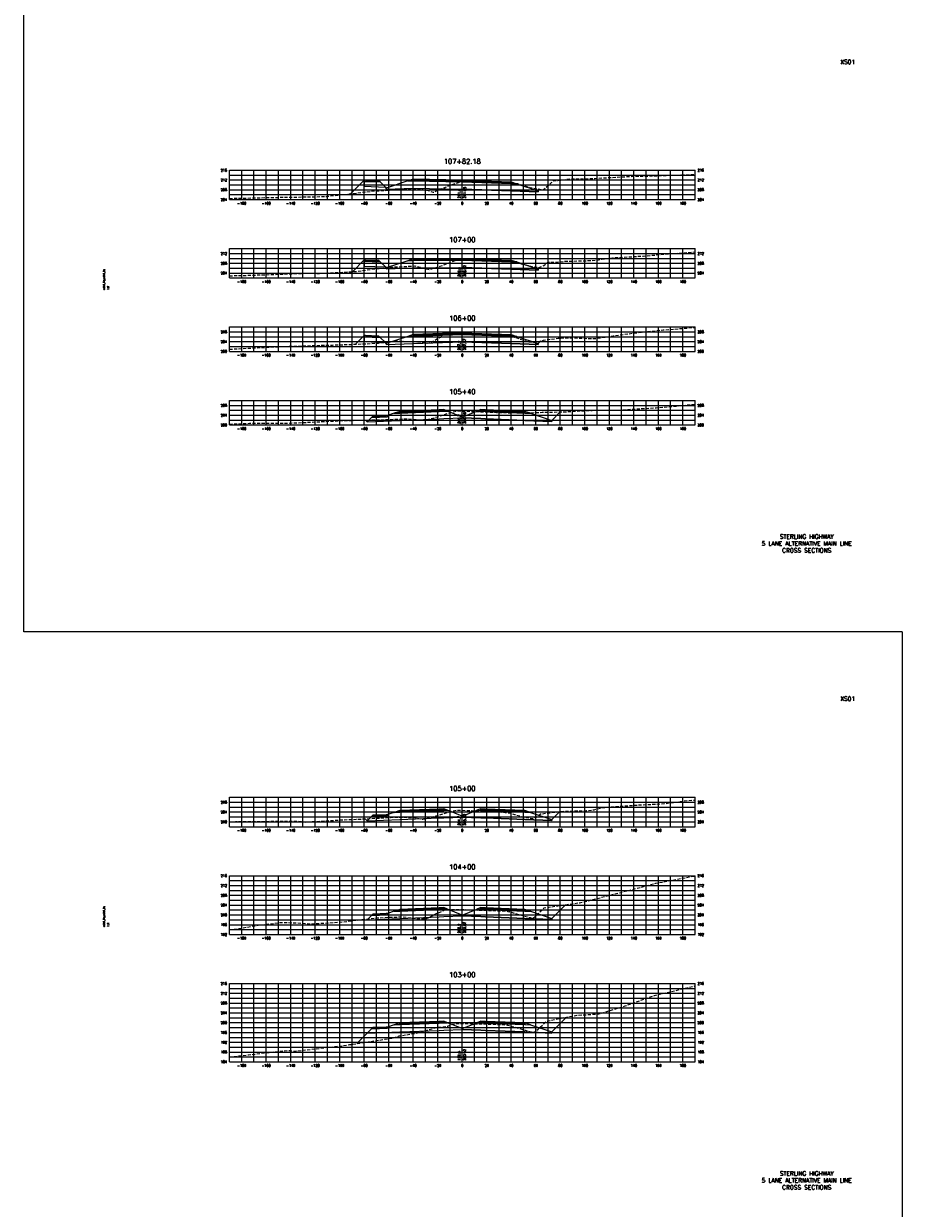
# Model space of a CAD drawing. Extents: x 37 to 10140, y -1968 to 9206.
# Tile 67 of 103: x 1432 to 2149, y 6760 to 7728. Entities that reach past the tile are written whole.
import ezdxf
from ezdxf.enums import TextEntityAlignment as Align

# ---------------------------------------------------------------- set-up
doc = ezdxf.new("R2010")
doc.units = 0
doc.header["$LTSCALE"] = 20
doc.header["$MEASUREMENT"] = 0
doc.linetypes.add('HIDDEN_050%', pattern=[0.1875, 0.125, -0.0625])
doc.layers.get('0').update_dxf_attribs({"color": 101})
for name, color, linetype in [('S-AT-TXT175', 6, 'Continuous'), ('S-AT-TXT80', 1, 'Continuous'), ('XDATUM', 3, 'Continuous'), ('XEG', 1, 'HIDDEN_050%'), ('XFG', 2, 'Continuous'), ('XGRID', 251, 'Continuous'), ('XGRIDT', 2, 'Continuous'), ('XREF-BORDER', 7, 'Continuous')]:
    doc.layers.add(name, color=color, linetype=linetype)
doc.styles.add('L100', font='simplex.shx', dxfattribs={"height": 2})
doc.styles.add('L175', font='ROMANSM.shx', dxfattribs={"height": 3.5})
doc.styles.add('L80', font='ROMANSM.shx', dxfattribs={"height": 1.6})

# ---------------------------------------------------------------- blocks, each defined once
blk = doc.blocks.new('03025_00_att1')
at = {"layer": 'S-AT-TXT175', "style": 'L175'}
for tag, p in [('NUM', (32.402, 20.822)), ('LINE1', (30.64, 1.444)), ('LINE2', (30.64, 1.161)), ('LINE3', (30.64, 0.877))]:
    blk.add_attdef(tag, text='', height=0.175, dxfattribs=at).set_placement(p, align=Align.CENTER)
at = {"layer": 'S-AT-TXT80', "style": 'L80'}
for tag, p in [('DRAFTED', (2.436, 14.201)), ('PCTB', (2.094, 11.605)), ('PSCALE', (2.265, 11.605)), ('PVIEW', (2.436, 11.605))]:
    blk.add_attdef(tag, p, '', height=0.08, rotation=90, dxfattribs=at)

msp = doc.modelspace()

# ---------------------------------------------------------------- linework, layer by layer
for p, q in [((1432.08, 7231.03), (1432.08, 9135.72)), ((2149.07, 7231.03), (1432.08, 7231.03)), ((2149.07, 7231.03), (2149.07, -1819.54))]:
    msp.add_line(p, q)
at = {"layer": 'XDATUM', "flags": 128}
for points in [[(1698.97, 7588.83), (1710, 7599.87), (1710, 7594.87), (1727.21, 7594.18), (1728, 7593.39), (1728, 7592.5), (1750, 7593.38), (1790, 7592.36), (1830, 7591.08), (1852, 7590.2), (1852, 7591.08), (1853.29, 7592.37)], [(1700.44, 7525.13), (1710, 7534.69), (1710, 7529.69), (1727.21, 7529), (1728, 7528.21), (1728, 7527.32), (1750, 7528.2), (1790, 7528.49), (1830, 7527.21), (1852, 7526.33), (1852, 7527.22), (1853.95, 7529.17)], [(1702.9, 7465.9), (1710, 7473), (1710, 7468), (1727.21, 7467.31), (1728, 7466.52), (1728, 7465.63), (1750, 7466.51), (1790, 7467.79), (1830, 7466.51), (1852, 7465.63), (1852, 7466.52), (1854.17, 7468.69)], [(1711.09, 7403.95), (1712.41, 7402.63), (1739, 7403.69), (1771, 7404.97), (1775, 7405.13), (1790, 7405.73), (1805, 7405.13), (1809, 7404.97), (1841, 7403.69), (1863, 7402.81), (1863, 7403.7), (1869.89, 7410.59)], [(1710.74, 7078.42), (1712.41, 7076.75), (1739, 7077.81), (1771, 7079.09), (1775, 7079.25), (1790, 7079.85), (1805, 7079.25), (1809, 7079.09), (1841, 7077.81), (1863, 7076.93), (1863, 7077.82), (1869.42, 7084.25)], [(1711.94, 6996.52), (1712.41, 6996.05), (1739, 6997.11), (1771, 6998.39), (1775, 6998.55), (1790, 6999.15), (1805, 6998.55), (1809, 6998.39), (1841, 6997.11), (1863, 6996.23), (1863, 6997.12), (1874.16, 7008.28)], [(1704.01, 6894.95), (1712.41, 6903.35), (1739, 6904.41), (1771, 6905.69), (1775, 6905.85), (1790, 6906.45), (1805, 6905.85), (1809, 6905.69), (1841, 6904.41), (1863, 6903.53), (1863, 6904.42), (1875.09, 6916.51)]]:
    msp.add_lwpolyline(points, dxfattribs=at)
at = {"layer": 'XEG', "flags": 128}
for points in [[(1600, 7584.94), (1636.39, 7585.74), (1675.28, 7586.39), (1679.31, 7586.38), (1680.52, 7586.75), (1718.02, 7590.99), (1721.37, 7591.21), (1736.6, 7591.97), (1739.67, 7592.13), (1755.23, 7593), (1755.88, 7592.99), (1756.85, 7592.67), (1766.32, 7590.13), (1767.09, 7590.19), (1769.05, 7591.18), (1781.75, 7596.37), (1783.47, 7596.85), (1788.35, 7598.54), (1789.13, 7598.63), (1790, 7598.75), (1791.41, 7598.95), (1797.08, 7598.81), (1799.26, 7598.74), (1801.35, 7598.66), (1811.69, 7598.39), (1821.88, 7598.05), (1823.9, 7597.98), (1825.14, 7597.93), (1831.62, 7597.58), (1834.35, 7597.13), (1834.98, 7597), (1836.5, 7596.53), (1845.25, 7593.88), (1853.33, 7592.37), (1855.96, 7591.92), (1862.84, 7597.95), (1864.54, 7599.42), (1867.91, 7599.61), (1877.73, 7600.84), (1897.99, 7601.14), (1901.25, 7601.53), (1929.39, 7603), (1936.17, 7603.02), (1945.86, 7603.38), (1980, 7604.54)], [(1600, 7521.79), (1612.67, 7522.06), (1627.23, 7522.58), (1662.63, 7523.8), (1664.83, 7523.78), (1673.45, 7523.76), (1674.77, 7523.82), (1686.72, 7524.35), (1702.53, 7525.24), (1719.15, 7527.46), (1731.51, 7528.85), (1742.46, 7529.32), (1751.34, 7529.84), (1758.29, 7528.05), (1763.3, 7526.77), (1772.03, 7529.65), (1778.43, 7531.99), (1781.53, 7533.19), (1785.57, 7534.58), (1786.98, 7534.8), (1789.1, 7535.23), (1790, 7535.2), (1793.31, 7535.09), (1796.79, 7534.98), (1803.62, 7534.65), (1809.14, 7534.42), (1815.93, 7534.07), (1821.45, 7533.82), (1824.9, 7533.63), (1829.06, 7533.4), (1831.04, 7533.12), (1832.89, 7532.87), (1837.34, 7531.7), (1841.84, 7530.63), (1847.24, 7529.45), (1852.17, 7528.56), (1856.64, 7530.09), (1859.86, 7532.84), (1866.72, 7532.99), (1874.66, 7533.74), (1888.68, 7533.95), (1900.12, 7534.6), (1903.6, 7535.32), (1912.45, 7536.46), (1937.47, 7537.89), (1962.41, 7540.02), (1980, 7541.25)], [(1600, 7461.84), (1604.89, 7462.08), (1633.77, 7463.61), (1644.38, 7464.06), (1669.12, 7464.86), (1684, 7465.23), (1700.58, 7465.8), (1709.93, 7466.2), (1721.49, 7466.83), (1734, 7468.31), (1737.43, 7468.42), (1748.87, 7468.14), (1752.63, 7467.95), (1761.38, 7466.65), (1763.37, 7466.94), (1767.64, 7469.15), (1769.21, 7470.16), (1772.61, 7471.77), (1774.67, 7473.7), (1777.98, 7474.25), (1778.91, 7474.41), (1781.1, 7474.51), (1783.76, 7474.47), (1787.74, 7474.41), (1790, 7474.37), (1792.13, 7474.34), (1794.3, 7474.27), (1797.19, 7474.14), (1806.87, 7473.71), (1816.29, 7473.41), (1819.14, 7473.3), (1825.75, 7472.88), (1826.83, 7472.81), (1830.6, 7472.08), (1831.11, 7471.97), (1832.21, 7471.74), (1836.67, 7470.33), (1843.05, 7468.24), (1844.96, 7467.79), (1849.1, 7467.49), (1855.41, 7468.99), (1856.2, 7469.26), (1868.3, 7470.74), (1873.28, 7471.08), (1875.29, 7471.23), (1876.39, 7471.17), (1876.82, 7471.15), (1891.97, 7470.66), (1898.38, 7470.45), (1913.15, 7472.76), (1933.55, 7475.46), (1953.84, 7477.53), (1980, 7479.63)], [(1600, 7400.68), (1616.45, 7401.33), (1645.74, 7401.37), (1661.88, 7402.05), (1689.8, 7403.37), (1693.23, 7403.53), (1697.89, 7403.66), (1727.88, 7404.33), (1728.6, 7404.36), (1744.99, 7405.09), (1745.05, 7405.09), (1749.3, 7404.68), (1759.35, 7403.72), (1759.39, 7403.71), (1759.45, 7403.73), (1767.85, 7406.16), (1770.89, 7407.05), (1770.91, 7407.05), (1782.59, 7410.79), (1782.65, 7410.8), (1785.68, 7411.49), (1790, 7411.36), (1792.98, 7411.27), (1793.13, 7411.27), (1793.35, 7411.26), (1805.7, 7410.67), (1817.86, 7410.28), (1817.96, 7410.27), (1818.33, 7410.26), (1827.94, 7409.96), (1834.45, 7410.13), (1840.52, 7410.13), (1846.19, 7409.95), (1850.51, 7410.19), (1855.2, 7410.33), (1864.19, 7410.55), (1871.05, 7410.6), (1885.82, 7411.46), (1896.05, 7411.9), (1902.68, 7412.19), (1907.58, 7411.97), (1916.23, 7412.12), (1948.18, 7414.02), (1966.19, 7415.52), (1980, 7417.05)], [(1600, 7075.84), (1604.9, 7076.1), (1621.32, 7076.28), (1654.86, 7076.56), (1658.74, 7076.25), (1662.1, 7075.81), (1677.68, 7076.74), (1690.69, 7077.52), (1699.01, 7077.93), (1703.5, 7078.02), (1731.36, 7079.57), (1733.86, 7079.68), (1749.97, 7079.59), (1751.77, 7079.42), (1757.76, 7078.05), (1768.61, 7080.72), (1769.87, 7081.09), (1771.18, 7081.51), (1781.9, 7084.9), (1782.37, 7085.01), (1785.03, 7085.61), (1786.22, 7085.58), (1790, 7085.41), (1792.55, 7085.3), (1803.07, 7084.91), (1805.09, 7084.81), (1815.54, 7084.37), (1817.37, 7084.31), (1823.25, 7083.82), (1825, 7083.71), (1825.94, 7083.58), (1829.42, 7083.11), (1832.49, 7082.07), (1841.59, 7079.4), (1842.3, 7079.42), (1848.46, 7078.69), (1849.87, 7079.42), (1853.91, 7082.36), (1856.43, 7082.76), (1873.28, 7084.69), (1877.88, 7084.56), (1883.18, 7084.91), (1891.33, 7085.08), (1897.49, 7085.86), (1904.68, 7087.6), (1931.49, 7089.62), (1954.64, 7090.79), (1970.27, 7092.96), (1980, 7093.78)], [(1600, 6987.8), (1604.71, 6988.34), (1626, 6991.96), (1643.11, 6993.9), (1654.17, 6993.5), (1667.91, 6992.69), (1689.68, 6994.05), (1693.18, 6994.35), (1703.14, 6995.66), (1714.02, 6996.73), (1720.32, 6997.58), (1731.99, 6998.12), (1741.03, 6998.37), (1746.97, 6997.68), (1748.43, 6997.47), (1749.2, 6997.28), (1756.31, 6997.02), (1757.87, 6997.05), (1760.78, 6997.15), (1765.52, 6999.14), (1767.44, 7000.19), (1768.23, 7000.83), (1773.63, 7003.05), (1774.64, 7003.56), (1775.35, 7004.13), (1778.28, 7004.28), (1787.86, 7004.3), (1790, 7004.3), (1790.85, 7004.3), (1791.93, 7004.28), (1802.9, 7003.93), (1804.48, 7003.89), (1806.06, 7003.85), (1816.7, 7003.52), (1817.73, 7003.47), (1824.2, 7003.17), (1827.26, 7002.81), (1827.73, 7002.75), (1845.26, 6997.76), (1847.69, 6997.05), (1855.4, 7004.34), (1856.92, 7005.75), (1872.51, 7008.05), (1885.73, 7009.91), (1893.87, 7011.84), (1925.78, 7019.97), (1947.92, 7025.82), (1975.74, 7031.05), (1980, 7031.87)], [(1600, 6883.92), (1615.4, 6885.75), (1647.1, 6889.34), (1649.77, 6889.24), (1653.2, 6888.8), (1659.72, 6889.49), (1663.41, 6889.87), (1689.68, 6892.9), (1697.97, 6894.03), (1727.12, 6898.49), (1733.37, 6899.44), (1738.58, 6901.11), (1756.24, 6904.13), (1762.21, 6906.13), (1769.33, 6908.13), (1773.08, 6908.34), (1778.13, 6909.09), (1780.17, 6910), (1782, 6910.78), (1783.73, 6911.12), (1784.61, 6911.27), (1789.22, 6911.25), (1790, 6911.25), (1792.32, 6911.27), (1797.37, 6911.21), (1804.69, 6911.06), (1809.93, 6910.87), (1817.11, 6910.68), (1820.44, 6910.53), (1824.73, 6910.32), (1826.86, 6910.01), (1828.22, 6909.72), (1839.48, 6906.34), (1848.28, 6903.86), (1852.02, 6906.78), (1858.56, 6913), (1870.64, 6915.72), (1883.41, 6917.99), (1901.52, 6919.21), (1905.48, 6920.28), (1922.96, 6925.7), (1946.88, 6934.24), (1980, 6942.04)]]:
    msp.add_lwpolyline(points, dxfattribs=at)
at = {"layer": 'XFG', "flags": 128}
for points in [[(1710, 7599.87), (1710, 7599.87), (1698.97, 7588.83)], [(1710, 7599.87), (1710, 7598.87), (1723.04, 7598.35), (1722, 7599.39), (1721, 7599.43), (1721, 7599.09), (1711, 7599.49), (1711, 7599.83), (1710, 7599.87)], [(1710, 7598.87), (1710, 7594.87), (1727.21, 7594.18), (1723.04, 7598.35), (1710, 7598.87)], [(1711, 7599.83), (1711, 7599.49), (1721, 7599.09), (1721, 7599.43), (1711, 7599.83)], [(1728, 7593.39), (1727.21, 7594.18)], [(1790, 7598.36), (1750, 7599.38), (1745.43, 7599.2), (1728, 7593.39), (1728, 7592.5), (1750, 7593.38), (1790, 7592.36)], [(1790, 7598.7), (1750, 7599.72), (1750, 7600.72), (1745.43, 7599.2), (1750, 7599.38), (1790, 7598.36)], [(1790, 7599.7), (1750, 7600.72), (1750, 7600.38), (1790, 7599.36)], [(1790, 7599.36), (1750, 7600.38), (1750, 7599.72), (1790, 7598.7)], [(1790, 7599.7), (1830, 7598.42), (1830, 7598.08), (1790, 7599.36)], [(1790, 7599.36), (1830, 7598.08), (1830, 7597.42), (1790, 7598.7)], [(1790, 7598.7), (1830, 7597.42), (1830, 7598.42), (1834.57, 7596.89), (1830, 7597.08), (1790, 7598.36)], [(1790, 7598.36), (1830, 7597.08), (1834.57, 7596.89), (1852, 7591.08), (1852, 7590.2), (1830, 7591.08), (1790, 7592.36)], [(1852, 7591.08), (1852, 7591.08), (1853.29, 7592.37)], [(1710, 7534.69), (1710, 7534.69), (1700.44, 7525.13)], [(1710, 7534.69), (1710, 7533.69), (1723.04, 7533.17), (1722, 7534.21), (1721, 7534.25), (1721, 7533.91), (1711, 7534.31), (1711, 7534.65), (1710, 7534.69)], [(1711, 7534.65), (1711, 7534.31), (1721, 7533.91), (1721, 7534.25), (1711, 7534.65)], [(1790, 7534.49), (1750, 7534.2), (1745.43, 7534.02), (1728, 7528.21), (1728, 7527.32), (1750, 7528.2), (1790, 7528.49)], [(1790, 7534.83), (1750, 7534.54), (1750, 7535.54), (1745.43, 7534.02), (1750, 7534.2), (1790, 7534.49)], [(1790, 7535.83), (1750, 7535.54), (1750, 7535.2), (1790, 7535.49)], [(1790, 7535.49), (1750, 7535.2), (1750, 7534.54), (1790, 7534.83)], [(1790, 7535.83), (1830, 7534.55), (1830, 7534.21), (1790, 7535.49)], [(1790, 7535.49), (1830, 7534.21), (1830, 7533.55), (1790, 7534.83)], [(1790, 7534.83), (1830, 7533.55), (1830, 7534.55), (1834.57, 7533.03), (1830, 7533.21), (1790, 7534.49)], [(1790, 7534.49), (1830, 7533.21), (1834.57, 7533.03), (1852, 7527.22), (1852, 7526.33), (1830, 7527.21), (1790, 7528.49)], [(1710, 7533.69), (1710, 7529.69), (1727.21, 7529), (1723.04, 7533.17), (1710, 7533.69)], [(1728, 7528.21), (1727.21, 7529)], [(1852, 7527.22), (1852, 7527.22), (1853.95, 7529.17)], [(1710, 7473), (1710, 7473), (1702.9, 7465.9)], [(1710, 7473), (1710, 7472), (1723.04, 7471.48), (1722, 7472.52), (1721, 7472.56), (1721, 7472.22), (1711, 7472.62), (1711, 7472.96), (1710, 7473)], [(1710, 7472), (1710, 7468), (1727.21, 7467.31), (1723.04, 7471.48), (1710, 7472)], [(1711, 7472.96), (1711, 7472.62), (1721, 7472.22), (1721, 7472.56), (1711, 7472.96)], [(1728, 7466.52), (1727.21, 7467.31)], [(1790, 7473.79), (1750, 7472.51), (1745.43, 7472.33), (1728, 7466.52), (1728, 7465.63), (1750, 7466.51), (1790, 7467.79)], [(1790, 7474.13), (1750, 7472.85), (1750, 7473.85), (1745.43, 7472.33), (1750, 7472.51), (1790, 7473.79)], [(1790, 7475.13), (1750, 7473.85), (1750, 7473.51), (1790, 7474.79)], [(1790, 7474.79), (1750, 7473.51), (1750, 7472.85), (1790, 7474.13)], [(1790, 7475.13), (1830, 7473.85), (1830, 7473.51), (1790, 7474.79)], [(1790, 7474.79), (1830, 7473.51), (1830, 7472.85), (1790, 7474.13)], [(1790, 7474.13), (1830, 7472.85), (1830, 7473.85), (1834.57, 7472.33), (1830, 7472.51), (1790, 7473.79)], [(1790, 7473.79), (1830, 7472.51), (1834.57, 7472.33), (1852, 7466.52), (1852, 7465.63), (1830, 7466.51), (1790, 7467.79)], [(1852, 7466.52), (1852, 7466.52), (1854.17, 7468.69)], [(1790, 7406.47), (1778.05, 7411.26), (1775, 7411.13), (1771, 7410.97), (1739, 7409.69), (1734.43, 7409.51), (1729, 7407.7), (1729, 7406.7), (1715.96, 7406.18), (1712.41, 7402.63), (1739, 7403.69), (1771, 7404.97), (1775, 7405.13), (1790, 7405.73), (1790, 7406.47)], [(1775, 7411.47), (1771, 7411.31), (1739, 7410.03), (1739, 7411.03), (1734.43, 7409.51), (1739, 7409.69), (1771, 7410.97), (1775, 7411.13), (1778.05, 7411.26), (1775, 7412.47), (1775, 7411.47)], [(1775, 7412.47), (1771, 7412.31), (1739, 7411.03), (1739, 7410.69), (1771, 7411.97), (1775, 7412.13), (1775, 7412.47)], [(1775, 7412.13), (1771, 7411.97), (1739, 7410.69), (1739, 7410.03), (1771, 7411.31), (1775, 7411.47), (1775, 7412.13)], [(1790, 7406.47), (1801.95, 7411.26), (1805, 7411.13), (1809, 7410.97), (1841, 7409.69), (1845.57, 7409.51), (1863, 7403.7), (1863, 7402.81), (1841, 7403.69), (1809, 7404.97), (1805, 7405.13), (1790, 7405.73)], [(1805, 7412.47), (1801.95, 7411.26), (1805, 7411.13), (1809, 7410.97), (1841, 7409.69), (1845.57, 7409.51), (1841, 7411.03), (1841, 7410.03), (1809, 7411.31), (1805, 7411.47), (1805, 7412.47)], [(1805, 7412.47), (1805, 7412.13), (1809, 7411.97), (1841, 7410.69), (1841, 7411.03), (1809, 7412.31), (1805, 7412.47)], [(1805, 7412.13), (1805, 7411.47), (1809, 7411.31), (1841, 7410.03), (1841, 7410.69), (1809, 7411.97), (1805, 7412.13)], [(1863, 7403.7), (1863, 7403.7), (1869.89, 7410.59)], [(1712.41, 7402.63), (1712.41, 7402.63), (1711.09, 7403.95)], [(1729, 7407.7), (1728, 7407.66), (1728, 7407.32), (1718, 7406.92), (1718, 7407.26), (1717, 7407.22), (1715.96, 7406.18), (1729, 7406.7), (1729, 7407.7)], [(1728, 7407.66), (1718, 7407.26), (1718, 7406.92), (1728, 7407.32), (1728, 7407.66)], [(1790, 7080.59), (1778.05, 7085.38), (1775, 7085.25), (1771, 7085.09), (1739, 7083.81), (1734.43, 7083.63), (1729, 7081.82), (1729, 7080.82), (1715.96, 7080.3), (1712.41, 7076.75), (1739, 7077.81), (1771, 7079.09), (1775, 7079.25), (1790, 7079.85), (1790, 7080.59)], [(1729, 7081.82), (1728, 7081.78), (1728, 7081.44), (1718, 7081.04), (1718, 7081.38), (1717, 7081.34), (1715.96, 7080.3), (1729, 7080.82), (1729, 7081.82)], [(1728, 7081.78), (1718, 7081.38), (1718, 7081.04), (1728, 7081.44), (1728, 7081.78)], [(1775, 7085.59), (1771, 7085.43), (1739, 7084.15), (1739, 7085.15), (1734.43, 7083.63), (1739, 7083.81), (1771, 7085.09), (1775, 7085.25), (1778.05, 7085.38), (1775, 7086.59), (1775, 7085.59)], [(1775, 7086.59), (1771, 7086.43), (1739, 7085.15), (1739, 7084.81), (1771, 7086.09), (1775, 7086.25), (1775, 7086.59)], [(1775, 7086.25), (1771, 7086.09), (1739, 7084.81), (1739, 7084.15), (1771, 7085.43), (1775, 7085.59), (1775, 7086.25)], [(1790, 7080.59), (1801.95, 7085.38), (1805, 7085.25), (1809, 7085.09), (1841, 7083.81), (1845.57, 7083.63), (1863, 7077.82), (1863, 7076.93), (1841, 7077.81), (1809, 7079.09), (1805, 7079.25), (1790, 7079.85)], [(1805, 7086.59), (1801.95, 7085.38), (1805, 7085.25), (1809, 7085.09), (1841, 7083.81), (1845.57, 7083.63), (1841, 7085.15), (1841, 7084.15), (1809, 7085.43), (1805, 7085.59), (1805, 7086.59)], [(1805, 7086.59), (1805, 7086.25), (1809, 7086.09), (1841, 7084.81), (1841, 7085.15), (1809, 7086.43), (1805, 7086.59)], [(1805, 7086.25), (1805, 7085.59), (1809, 7085.43), (1841, 7084.15), (1841, 7084.81), (1809, 7086.09), (1805, 7086.25)], [(1863, 7077.82), (1863, 7077.82), (1869.42, 7084.25)], [(1712.41, 7076.75), (1712.41, 7076.75), (1710.74, 7078.42)], [(1790, 6999.89), (1778.05, 7004.68), (1775, 7004.55), (1771, 7004.39), (1739, 7003.11), (1734.43, 7002.93), (1729, 7001.12), (1729, 7000.12), (1715.96, 6999.6), (1712.41, 6996.05), (1739, 6997.11), (1771, 6998.39), (1775, 6998.55), (1790, 6999.15), (1790, 6999.89)], [(1775, 7004.89), (1771, 7004.73), (1739, 7003.45), (1739, 7004.45), (1734.43, 7002.93), (1739, 7003.11), (1771, 7004.39), (1775, 7004.55), (1778.05, 7004.68), (1775, 7005.89), (1775, 7004.89)], [(1775, 7005.89), (1771, 7005.73), (1739, 7004.45), (1739, 7004.11), (1771, 7005.39), (1775, 7005.55), (1775, 7005.89)], [(1775, 7005.55), (1771, 7005.39), (1739, 7004.11), (1739, 7003.45), (1771, 7004.73), (1775, 7004.89), (1775, 7005.55)], [(1790, 6999.89), (1801.95, 7004.68), (1805, 7004.55), (1809, 7004.39), (1841, 7003.11), (1845.57, 7002.93), (1863, 6997.12), (1863, 6996.23), (1841, 6997.11), (1809, 6998.39), (1805, 6998.55), (1790, 6999.15)], [(1805, 7005.89), (1801.95, 7004.68), (1805, 7004.55), (1809, 7004.39), (1841, 7003.11), (1845.57, 7002.93), (1841, 7004.45), (1841, 7003.45), (1809, 7004.73), (1805, 7004.89), (1805, 7005.89)], [(1805, 7005.89), (1805, 7005.55), (1809, 7005.39), (1841, 7004.11), (1841, 7004.45), (1809, 7005.73), (1805, 7005.89)], [(1805, 7005.55), (1805, 7004.89), (1809, 7004.73), (1841, 7003.45), (1841, 7004.11), (1809, 7005.39), (1805, 7005.55)], [(1863, 6997.12), (1863, 6997.12), (1874.16, 7008.28)], [(1712.41, 6996.05), (1712.41, 6996.05), (1711.94, 6996.52)], [(1729, 7001.12), (1728, 7001.08), (1728, 7000.74), (1718, 7000.34), (1718, 7000.68), (1717, 7000.64), (1715.96, 6999.6), (1729, 7000.12), (1729, 7001.12)], [(1728, 7001.08), (1718, 7000.68), (1718, 7000.34), (1728, 7000.74), (1728, 7001.08)], [(1863, 6904.42), (1863, 6904.42), (1875.09, 6916.51)], [(1790, 6907.19), (1778.05, 6911.98), (1775, 6911.85), (1771, 6911.69), (1739, 6910.41), (1734.43, 6910.23), (1729, 6908.42), (1729, 6907.42), (1715.96, 6906.9), (1712.41, 6903.35), (1739, 6904.41), (1771, 6905.69), (1775, 6905.85), (1790, 6906.45), (1790, 6907.19)], [(1729, 6908.42), (1728, 6908.38), (1728, 6908.04), (1718, 6907.64), (1718, 6907.98), (1717, 6907.94), (1715.96, 6906.9), (1729, 6907.42), (1729, 6908.42)], [(1728, 6908.38), (1718, 6907.98), (1718, 6907.64), (1728, 6908.04), (1728, 6908.38)], [(1775, 6912.19), (1771, 6912.03), (1739, 6910.75), (1739, 6911.75), (1734.43, 6910.23), (1739, 6910.41), (1771, 6911.69), (1775, 6911.85), (1778.05, 6911.98), (1775, 6913.19), (1775, 6912.19)], [(1775, 6913.19), (1771, 6913.03), (1739, 6911.75), (1739, 6911.41), (1771, 6912.69), (1775, 6912.85), (1775, 6913.19)], [(1775, 6912.85), (1771, 6912.69), (1739, 6911.41), (1739, 6910.75), (1771, 6912.03), (1775, 6912.19), (1775, 6912.85)], [(1790, 6907.19), (1801.95, 6911.98), (1805, 6911.85), (1809, 6911.69), (1841, 6910.41), (1845.57, 6910.23), (1863, 6904.42), (1863, 6903.53), (1841, 6904.41), (1809, 6905.69), (1805, 6905.85), (1790, 6906.45)], [(1805, 6913.19), (1801.95, 6911.98), (1805, 6911.85), (1809, 6911.69), (1841, 6910.41), (1845.57, 6910.23), (1841, 6911.75), (1841, 6910.75), (1809, 6912.03), (1805, 6912.19), (1805, 6913.19)], [(1805, 6913.19), (1805, 6912.85), (1809, 6912.69), (1841, 6911.41), (1841, 6911.75), (1809, 6913.03), (1805, 6913.19)], [(1805, 6912.85), (1805, 6912.19), (1809, 6912.03), (1841, 6910.75), (1841, 6911.41), (1809, 6912.69), (1805, 6912.85)], [(1712.41, 6903.35), (1712.41, 6903.35), (1704.01, 6894.95)]]:
    msp.add_lwpolyline(points, dxfattribs=at)
at = {"layer": 'XGRID'}
for p, q in [((1600, 7584), (1600, 7608)), ((1600, 7608), (1980, 7608)), ((1600, 7604), (1980, 7604)), ((1610, 7584), (1610, 7608)), ((1620, 7584), (1620, 7608)), ((1630, 7584), (1630, 7608)), ((1640, 7584), (1640, 7608)), ((1650, 7584), (1650, 7608)), ((1660, 7584), (1660, 7608)), ((1670, 7584), (1670, 7608)), ((1680, 7584), (1680, 7608)), ((1690, 7584), (1690, 7608)), ((1700, 7584), (1700, 7608)), ((1710, 7584), (1710, 7608)), ((1720, 7584), (1720, 7608)), ((1730, 7584), (1730, 7608)), ((1740, 7584), (1740, 7608)), ((1750, 7584), (1750, 7608)), ((1760, 7584), (1760, 7608)), ((1770, 7584), (1770, 7608)), ((1780, 7584), (1780, 7608)), ((1790, 7584), (1790, 7608)), ((1800, 7584), (1800, 7608)), ((1810, 7584), (1810, 7608)), ((1820, 7584), (1820, 7608)), ((1830, 7584), (1830, 7608)), ((1840, 7584), (1840, 7608)), ((1850, 7584), (1850, 7608)), ((1860, 7584), (1860, 7608)), ((1870, 7584), (1870, 7608)), ((1880, 7584), (1880, 7608)), ((1890, 7584), (1890, 7608)), ((1900, 7584), (1900, 7608)), ((1910, 7584), (1910, 7608)), ((1920, 7584), (1920, 7608)), ((1930, 7584), (1930, 7608)), ((1940, 7584), (1940, 7608)), ((1950, 7584), (1950, 7608)), ((1960, 7584), (1960, 7608)), ((1970, 7584), (1970, 7608)), ((1980, 7584), (1980, 7608)), ((1600, 7600), (1980, 7600)), ((1600, 7596), (1980, 7596)), ((1600, 7592), (1980, 7592)), ((1600, 7588), (1980, 7588)), ((1600, 7584), (1980, 7584)), ((1600, 7520), (1600, 7544)), ((1600, 7544), (1980, 7544)), ((1610, 7520), (1610, 7544)), ((1620, 7520), (1620, 7544)), ((1630, 7520), (1630, 7544)), ((1640, 7520), (1640, 7544)), ((1650, 7520), (1650, 7544)), ((1660, 7520), (1660, 7544)), ((1670, 7520), (1670, 7544)), ((1680, 7520), (1680, 7544)), ((1690, 7520), (1690, 7544)), ((1700, 7520), (1700, 7544)), ((1710, 7520), (1710, 7544)), ((1720, 7520), (1720, 7544)), ((1730, 7520), (1730, 7544)), ((1740, 7520), (1740, 7544)), ((1750, 7520), (1750, 7544)), ((1760, 7520), (1760, 7544)), ((1770, 7520), (1770, 7544)), ((1780, 7520), (1780, 7544)), ((1790, 7520), (1790, 7544)), ((1800, 7520), (1800, 7544)), ((1810, 7520), (1810, 7544)), ((1820, 7520), (1820, 7544)), ((1830, 7520), (1830, 7544)), ((1840, 7520), (1840, 7544)), ((1850, 7520), (1850, 7544)), ((1860, 7520), (1860, 7544)), ((1870, 7520), (1870, 7544)), ((1880, 7520), (1880, 7544)), ((1890, 7520), (1890, 7544)), ((1900, 7520), (1900, 7544)), ((1910, 7520), (1910, 7544)), ((1920, 7520), (1920, 7544)), ((1930, 7520), (1930, 7544)), ((1940, 7520), (1940, 7544)), ((1950, 7520), (1950, 7544)), ((1960, 7520), (1960, 7544)), ((1970, 7520), (1970, 7544)), ((1980, 7520), (1980, 7544)), ((1600, 7540), (1980, 7540)), ((1600, 7536), (1980, 7536)), ((1600, 7532), (1980, 7532)), ((1600, 7528), (1980, 7528)), ((1600, 7524), (1980, 7524)), ((1600, 7520), (1980, 7520)), ((1600, 7460), (1600, 7480)), ((1600, 7480), (1980, 7480)), ((1610, 7460), (1610, 7480)), ((1620, 7460), (1620, 7480)), ((1630, 7460), (1630, 7480)), ((1640, 7460), (1640, 7480)), ((1650, 7460), (1650, 7480)), ((1660, 7460), (1660, 7480)), ((1670, 7460), (1670, 7480)), ((1680, 7460), (1680, 7480)), ((1690, 7460), (1690, 7480)), ((1700, 7460), (1700, 7480)), ((1710, 7460), (1710, 7480)), ((1720, 7460), (1720, 7480)), ((1730, 7460), (1730, 7480)), ((1740, 7460), (1740, 7480)), ((1750, 7460), (1750, 7480)), ((1760, 7460), (1760, 7480)), ((1770, 7460), (1770, 7480)), ((1780, 7460), (1780, 7480)), ((1790, 7460), (1790, 7480)), ((1800, 7460), (1800, 7480)), ((1810, 7460), (1810, 7480)), ((1820, 7460), (1820, 7480)), ((1830, 7460), (1830, 7480)), ((1840, 7460), (1840, 7480)), ((1850, 7460), (1850, 7480)), ((1860, 7460), (1860, 7480)), ((1870, 7460), (1870, 7480)), ((1880, 7460), (1880, 7480)), ((1890, 7460), (1890, 7480)), ((1900, 7460), (1900, 7480)), ((1910, 7460), (1910, 7480)), ((1920, 7460), (1920, 7480)), ((1930, 7460), (1930, 7480)), ((1940, 7460), (1940, 7480)), ((1950, 7460), (1950, 7480)), ((1960, 7460), (1960, 7480)), ((1970, 7460), (1970, 7480)), ((1980, 7460), (1980, 7480)), ((1600, 7476), (1980, 7476)), ((1600, 7472), (1980, 7472)), ((1600, 7468), (1980, 7468)), ((1600, 7464), (1980, 7464)), ((1600, 7460), (1980, 7460)), ((1600, 7400), (1600, 7420)), ((1600, 7420), (1980, 7420)), ((1610, 7400), (1610, 7420)), ((1620, 7400), (1620, 7420)), ((1630, 7400), (1630, 7420)), ((1640, 7400), (1640, 7420)), ((1650, 7400), (1650, 7420)), ((1660, 7400), (1660, 7420)), ((1670, 7400), (1670, 7420)), ((1680, 7400), (1680, 7420)), ((1690, 7400), (1690, 7420)), ((1700, 7400), (1700, 7420)), ((1710, 7400), (1710, 7420)), ((1720, 7400), (1720, 7420)), ((1730, 7400), (1730, 7420)), ((1740, 7400), (1740, 7420)), ((1750, 7400), (1750, 7420)), ((1760, 7400), (1760, 7420)), ((1770, 7400), (1770, 7420)), ((1780, 7400), (1780, 7420)), ((1790, 7400), (1790, 7420)), ((1800, 7400), (1800, 7420)), ((1810, 7400), (1810, 7420)), ((1820, 7400), (1820, 7420)), ((1830, 7400), (1830, 7420)), ((1840, 7400), (1840, 7420)), ((1850, 7400), (1850, 7420)), ((1860, 7400), (1860, 7420)), ((1870, 7400), (1870, 7420)), ((1880, 7400), (1880, 7420)), ((1890, 7400), (1890, 7420)), ((1900, 7400), (1900, 7420)), ((1910, 7400), (1910, 7420)), ((1920, 7400), (1920, 7420)), ((1930, 7400), (1930, 7420)), ((1940, 7400), (1940, 7420)), ((1950, 7400), (1950, 7420)), ((1960, 7400), (1960, 7420)), ((1970, 7400), (1970, 7420)), ((1980, 7400), (1980, 7420)), ((1600, 7416), (1980, 7416)), ((1600, 7412), (1980, 7412)), ((1600, 7408), (1980, 7408)), ((1600, 7404), (1980, 7404)), ((1600, 7400), (1980, 7400)), ((1600, 7072), (1600, 7096)), ((1600, 7096), (1980, 7096)), ((1600, 7092), (1980, 7092)), ((1610, 7072), (1610, 7096)), ((1620, 7072), (1620, 7096)), ((1630, 7072), (1630, 7096)), ((1640, 7072), (1640, 7096)), ((1650, 7072), (1650, 7096)), ((1660, 7072), (1660, 7096)), ((1670, 7072), (1670, 7096)), ((1680, 7072), (1680, 7096)), ((1690, 7072), (1690, 7096)), ((1700, 7072), (1700, 7096)), ((1710, 7072), (1710, 7096)), ((1720, 7072), (1720, 7096)), ((1730, 7072), (1730, 7096)), ((1740, 7072), (1740, 7096)), ((1750, 7072), (1750, 7096)), ((1760, 7072), (1760, 7096)), ((1770, 7072), (1770, 7096)), ((1780, 7072), (1780, 7096)), ((1790, 7072), (1790, 7096)), ((1800, 7072), (1800, 7096)), ((1810, 7072), (1810, 7096)), ((1820, 7072), (1820, 7096)), ((1830, 7072), (1830, 7096)), ((1840, 7072), (1840, 7096)), ((1850, 7072), (1850, 7096)), ((1860, 7072), (1860, 7096)), ((1870, 7072), (1870, 7096)), ((1880, 7072), (1880, 7096)), ((1890, 7072), (1890, 7096)), ((1900, 7072), (1900, 7096)), ((1910, 7072), (1910, 7096)), ((1920, 7072), (1920, 7096)), ((1930, 7072), (1930, 7096)), ((1940, 7072), (1940, 7096)), ((1950, 7072), (1950, 7096)), ((1960, 7072), (1960, 7096)), ((1970, 7072), (1970, 7096)), ((1980, 7072), (1980, 7096)), ((1600, 7088), (1980, 7088)), ((1600, 7084), (1980, 7084)), ((1600, 7080), (1980, 7080)), ((1600, 7076), (1980, 7076)), ((1600, 7072), (1980, 7072)), ((1600, 6984), (1600, 7032)), ((1600, 7032), (1980, 7032)), ((1610, 6984), (1610, 7032)), ((1620, 6984), (1620, 7032)), ((1630, 6984), (1630, 7032)), ((1640, 6984), (1640, 7032)), ((1650, 6984), (1650, 7032)), ((1660, 6984), (1660, 7032)), ((1670, 6984), (1670, 7032)), ((1680, 6984), (1680, 7032)), ((1690, 6984), (1690, 7032)), ((1700, 6984), (1700, 7032)), ((1710, 6984), (1710, 7032)), ((1720, 6984), (1720, 7032)), ((1730, 6984), (1730, 7032)), ((1740, 6984), (1740, 7032)), ((1750, 6984), (1750, 7032)), ((1760, 6984), (1760, 7032)), ((1770, 6984), (1770, 7032)), ((1780, 6984), (1780, 7032)), ((1790, 6984), (1790, 7032)), ((1800, 6984), (1800, 7032)), ((1810, 6984), (1810, 7032)), ((1820, 6984), (1820, 7032)), ((1830, 6984), (1830, 7032)), ((1840, 6984), (1840, 7032)), ((1850, 6984), (1850, 7032)), ((1860, 6984), (1860, 7032)), ((1870, 6984), (1870, 7032)), ((1880, 6984), (1880, 7032)), ((1890, 6984), (1890, 7032)), ((1900, 6984), (1900, 7032)), ((1910, 6984), (1910, 7032)), ((1920, 6984), (1920, 7032)), ((1930, 6984), (1930, 7032)), ((1940, 6984), (1940, 7032)), ((1950, 6984), (1950, 7032)), ((1960, 6984), (1960, 7032)), ((1970, 6984), (1970, 7032)), ((1980, 6984), (1980, 7032)), ((1600, 7028), (1980, 7028)), ((1600, 7024), (1980, 7024)), ((1600, 7020), (1980, 7020)), ((1600, 7016), (1980, 7016)), ((1600, 7012), (1980, 7012)), ((1600, 7008), (1980, 7008)), ((1600, 7004), (1980, 7004)), ((1600, 7000), (1980, 7000)), ((1600, 6996), (1980, 6996)), ((1600, 6992), (1980, 6992)), ((1600, 6988), (1980, 6988)), ((1600, 6984), (1980, 6984)), ((1600, 6880), (1600, 6944)), ((1600, 6944), (1980, 6944)), ((1600, 6940), (1980, 6940)), ((1600, 6936), (1980, 6936)), ((1610, 6880), (1610, 6944)), ((1620, 6880), (1620, 6944)), ((1630, 6880), (1630, 6944)), ((1640, 6880), (1640, 6944)), ((1650, 6880), (1650, 6944)), ((1660, 6880), (1660, 6944)), ((1670, 6880), (1670, 6944)), ((1680, 6880), (1680, 6944)), ((1690, 6880), (1690, 6944)), ((1700, 6880), (1700, 6944)), ((1710, 6880), (1710, 6944)), ((1720, 6880), (1720, 6944)), ((1730, 6880), (1730, 6944)), ((1740, 6880), (1740, 6944)), ((1750, 6880), (1750, 6944)), ((1760, 6880), (1760, 6944)), ((1770, 6880), (1770, 6944)), ((1780, 6880), (1780, 6944)), ((1790, 6880), (1790, 6944)), ((1800, 6880), (1800, 6944)), ((1810, 6880), (1810, 6944)), ((1820, 6880), (1820, 6944)), ((1830, 6880), (1830, 6944)), ((1840, 6880), (1840, 6944)), ((1850, 6880), (1850, 6944)), ((1860, 6880), (1860, 6944)), ((1870, 6880), (1870, 6944)), ((1880, 6880), (1880, 6944)), ((1890, 6880), (1890, 6944)), ((1900, 6880), (1900, 6944)), ((1910, 6880), (1910, 6944)), ((1920, 6880), (1920, 6944)), ((1930, 6880), (1930, 6944)), ((1940, 6880), (1940, 6944)), ((1950, 6880), (1950, 6944)), ((1960, 6880), (1960, 6944)), ((1970, 6880), (1970, 6944)), ((1980, 6880), (1980, 6944)), ((1600, 6932), (1980, 6932)), ((1600, 6928), (1980, 6928)), ((1600, 6924), (1980, 6924)), ((1600, 6920), (1980, 6920)), ((1600, 6916), (1980, 6916)), ((1600, 6912), (1980, 6912)), ((1600, 6908), (1980, 6908)), ((1600, 6904), (1980, 6904)), ((1600, 6900), (1980, 6900)), ((1600, 6896), (1980, 6896)), ((1600, 6892), (1980, 6892)), ((1600, 6888), (1980, 6888)), ((1600, 6884), (1980, 6884)), ((1600, 6880), (1980, 6880))]:
    msp.add_line(p, q, dxfattribs=at)

# ---------------------------------------------------------------- block references
at = {"layer": 'XREF-BORDER'}
ref = msp.add_blockref('03025_00_att1', (1456.45, 7278.23), dxfattribs=dict(at, xscale=20, yscale=20, zscale=20))
ref.add_attrib('LINE1', 'STERLING HIGHWAY', dxfattribs={"layer": 'S-AT-TXT175', "height": 3.5, "style": 'L175'}).set_placement((2071.07, 7307.1), align=Align.CENTER)
ref.add_attrib('LINE2', '5 LANE ALTERNATIVE MAIN LINE', dxfattribs={"layer": 'S-AT-TXT175', "height": 3.5, "style": 'L175'}).set_placement((2071.07, 7301.44), align=Align.CENTER)
ref.add_attrib('LINE3', 'CROSS SECTIONS', dxfattribs={"layer": 'S-AT-TXT175', "height": 3.5, "style": 'L175'}).set_placement((2071.07, 7295.77), align=Align.CENTER)
ref.add_attrib('NUM', 'XS01', dxfattribs={"layer": 'S-AT-TXT175', "height": 3.5, "style": 'L175'}).set_placement((2104.49, 7694.66), align=Align.CENTER)
ref.add_attrib('PCTB', 'adot_hs,adot_fs', (1498.33, 7510.32), dxfattribs={"layer": 'S-AT-TXT80', "height": 1.6, "rotation": 90, "style": 'L80'})
ref.add_attrib('PSCALE', '1:1', (1501.75, 7510.32), dxfattribs={"layer": 'S-AT-TXT80', "height": 1.6, "rotation": 90, "style": 'L80'})
ref = msp.add_blockref('03025_00_att1', (1456.45, 6758.23), dxfattribs=dict(at, xscale=20, yscale=20, zscale=20))
ref.add_attrib('LINE1', 'STERLING HIGHWAY', dxfattribs={"layer": 'S-AT-TXT175', "height": 3.5, "style": 'L175'}).set_placement((2071.07, 6787.1), align=Align.CENTER)
ref.add_attrib('LINE2', '5 LANE ALTERNATIVE MAIN LINE', dxfattribs={"layer": 'S-AT-TXT175', "height": 3.5, "style": 'L175'}).set_placement((2071.07, 6781.44), align=Align.CENTER)
ref.add_attrib('LINE3', 'CROSS SECTIONS', dxfattribs={"layer": 'S-AT-TXT175', "height": 3.5, "style": 'L175'}).set_placement((2071.07, 6775.77), align=Align.CENTER)
ref.add_attrib('NUM', 'XS01', dxfattribs={"layer": 'S-AT-TXT175', "height": 3.5, "style": 'L175'}).set_placement((2104.49, 7174.66), align=Align.CENTER)
ref.add_attrib('PCTB', 'adot_hs,adot_fs', (1498.33, 6990.32), dxfattribs={"layer": 'S-AT-TXT80', "height": 1.6, "rotation": 90, "style": 'L80'})
ref.add_attrib('PSCALE', '1:1', (1501.75, 6990.32), dxfattribs={"layer": 'S-AT-TXT80', "height": 1.6, "rotation": 90, "style": 'L80'})

# ---------------------------------------------------------------- texts
at = {"layer": 'XGRIDT', "style": 'L100'}
for s, p in [('107+82.18', (1790, 7612)), ('107+00', (1790, 7548)), ('106+00', (1790, 7484)), ('105+40', (1790, 7424)), ('105+00', (1790, 7100)), ('104+00', (1790, 7036)), ('103+00', (1790, 6948))]:
    msp.add_text(s, height=4, dxfattribs=at).set_placement(p, align=Align.BOTTOM_CENTER)
for s, p in [('216', (1598, 7608)), ('212', (1598, 7600)), ('208', (1598, 7592)), ('204', (1598, 7584)), ('212', (1598, 7540)), ('208', (1598, 7532)), ('204', (1598, 7524)), ('208', (1598, 7476)), ('204', (1598, 7468)), ('200', (1598, 7460)), ('208', (1598, 7416)), ('204', (1598, 7408)), ('200', (1598, 7400)), ('208', (1598, 7092)), ('204', (1598, 7084)), ('200', (1598, 7076)), ('216', (1598, 7032)), ('212', (1598, 7024)), ('208', (1598, 7016)), ('204', (1598, 7008)), ('200', (1598, 7000)), ('196', (1598, 6992)), ('192', (1598, 6984)), ('216', (1598, 6944)), ('212', (1598, 6936)), ('208', (1598, 6928)), ('204', (1598, 6920)), ('200', (1598, 6912)), ('196', (1598, 6904)), ('192', (1598, 6896)), ('188', (1598, 6888)), ('184', (1598, 6880))]:
    msp.add_text(s, height=2, dxfattribs=at).set_placement(p, align=Align.MIDDLE_RIGHT)
for s, p in [('216', (1982, 7608)), ('212', (1982, 7600)), ('208', (1982, 7592)), ('204', (1982, 7584)), ('212', (1982, 7540)), ('208', (1982, 7532)), ('204', (1982, 7524)), ('208', (1982, 7476)), ('204', (1982, 7468)), ('200', (1982, 7460)), ('208', (1982, 7416)), ('204', (1982, 7408)), ('200', (1982, 7400)), ('208', (1982, 7092)), ('204', (1982, 7084)), ('200', (1982, 7076)), ('216', (1982, 7032)), ('212', (1982, 7024)), ('208', (1982, 7016)), ('204', (1982, 7008)), ('200', (1982, 7000)), ('196', (1982, 6992)), ('192', (1982, 6984)), ('216', (1982, 6944)), ('212', (1982, 6936)), ('208', (1982, 6928)), ('204', (1982, 6920)), ('200', (1982, 6912)), ('196', (1982, 6904)), ('192', (1982, 6896)), ('188', (1982, 6888)), ('184', (1982, 6880))]:
    msp.add_text(s, height=2, dxfattribs=at).set_placement(p, align=Align.MIDDLE_LEFT)
for s, p in [('211.85', (1791, 7585)), ('209.92', (1791, 7521)), ('207.57', (1791, 7461)), ('206.16', (1791, 7401)), ('205.22', (1791, 7073)), ('202.87', (1791, 6985)), ('200.52', (1791, 6881))]:
    msp.add_text(s, height=2, rotation=90, dxfattribs=at).set_placement(p, align=Align.TOP_LEFT)
for s, p in [('211.4', (1789, 7585)), ('209.6', (1789, 7521)), ('207.2', (1789, 7461)), ('205.7', (1789, 7401)), ('204.7', (1789, 7073)), ('202.2', (1789, 6985)), ('199.6', (1789, 6881))]:
    msp.add_text(s, height=2, rotation=90, dxfattribs=at).set_placement(p, align=Align.BOTTOM_LEFT)
for s, p in [('-180', (1610, 7582)), ('-160', (1630, 7582)), ('-140', (1650, 7582)), ('-120', (1670, 7582)), ('-100', (1690, 7582)), ('-80', (1710, 7582)), ('-60', (1730, 7582)), ('-40', (1750, 7582)), ('-20', (1770, 7582)), ('0', (1790, 7582)), ('20', (1810, 7582)), ('40', (1830, 7582)), ('60', (1850, 7582)), ('80', (1870, 7582)), ('100', (1890, 7582)), ('120', (1910, 7582)), ('140', (1930, 7582)), ('160', (1950, 7582)), ('180', (1970, 7582)), ('-180', (1610, 7518)), ('-160', (1630, 7518)), ('-140', (1650, 7518)), ('-120', (1670, 7518)), ('-100', (1690, 7518)), ('-80', (1710, 7518)), ('-60', (1730, 7518)), ('-40', (1750, 7518)), ('-20', (1770, 7518)), ('0', (1790, 7518)), ('20', (1810, 7518)), ('40', (1830, 7518)), ('60', (1850, 7518)), ('80', (1870, 7518)), ('100', (1890, 7518)), ('120', (1910, 7518)), ('140', (1930, 7518)), ('160', (1950, 7518)), ('180', (1970, 7518)), ('-180', (1610, 7458)), ('-160', (1630, 7458)), ('-140', (1650, 7458)), ('-120', (1670, 7458)), ('-100', (1690, 7458)), ('-80', (1710, 7458)), ('-60', (1730, 7458)), ('-40', (1750, 7458)), ('-20', (1770, 7458)), ('0', (1790, 7458)), ('20', (1810, 7458)), ('40', (1830, 7458)), ('60', (1850, 7458)), ('80', (1870, 7458)), ('100', (1890, 7458)), ('120', (1910, 7458)), ('140', (1930, 7458)), ('160', (1950, 7458)), ('180', (1970, 7458)), ('-180', (1610, 7398)), ('-160', (1630, 7398)), ('-140', (1650, 7398)), ('-120', (1670, 7398)), ('-100', (1690, 7398)), ('-80', (1710, 7398)), ('-60', (1730, 7398)), ('-40', (1750, 7398)), ('-20', (1770, 7398)), ('0', (1790, 7398)), ('20', (1810, 7398)), ('40', (1830, 7398)), ('60', (1850, 7398)), ('80', (1870, 7398)), ('100', (1890, 7398)), ('120', (1910, 7398)), ('140', (1930, 7398)), ('160', (1950, 7398)), ('180', (1970, 7398)), ('-180', (1610, 7070)), ('-160', (1630, 7070)), ('-140', (1650, 7070)), ('-120', (1670, 7070)), ('-100', (1690, 7070)), ('-80', (1710, 7070)), ('-60', (1730, 7070)), ('-40', (1750, 7070)), ('-20', (1770, 7070)), ('0', (1790, 7070)), ('20', (1810, 7070)), ('40', (1830, 7070)), ('60', (1850, 7070)), ('80', (1870, 7070)), ('100', (1890, 7070)), ('120', (1910, 7070)), ('140', (1930, 7070)), ('160', (1950, 7070)), ('180', (1970, 7070)), ('-180', (1610, 6982)), ('-160', (1630, 6982)), ('-140', (1650, 6982)), ('-120', (1670, 6982)), ('-100', (1690, 6982)), ('-80', (1710, 6982)), ('-60', (1730, 6982)), ('-40', (1750, 6982)), ('-20', (1770, 6982)), ('0', (1790, 6982)), ('20', (1810, 6982)), ('40', (1830, 6982)), ('60', (1850, 6982)), ('80', (1870, 6982)), ('100', (1890, 6982)), ('120', (1910, 6982)), ('140', (1930, 6982)), ('160', (1950, 6982)), ('180', (1970, 6982)), ('-180', (1610, 6878)), ('-160', (1630, 6878)), ('-140', (1650, 6878)), ('-120', (1670, 6878)), ('-100', (1690, 6878)), ('-80', (1710, 6878)), ('-60', (1730, 6878)), ('-40', (1750, 6878)), ('-20', (1770, 6878)), ('0', (1790, 6878)), ('20', (1810, 6878)), ('40', (1830, 6878)), ('60', (1850, 6878)), ('80', (1870, 6878)), ('100', (1890, 6878)), ('120', (1910, 6878)), ('140', (1930, 6878)), ('160', (1950, 6878)), ('180', (1970, 6878))]:
    msp.add_text(s, height=2, dxfattribs=at).set_placement(p, align=Align.TOP_CENTER)

doc.saveas('drawing.dxf')
